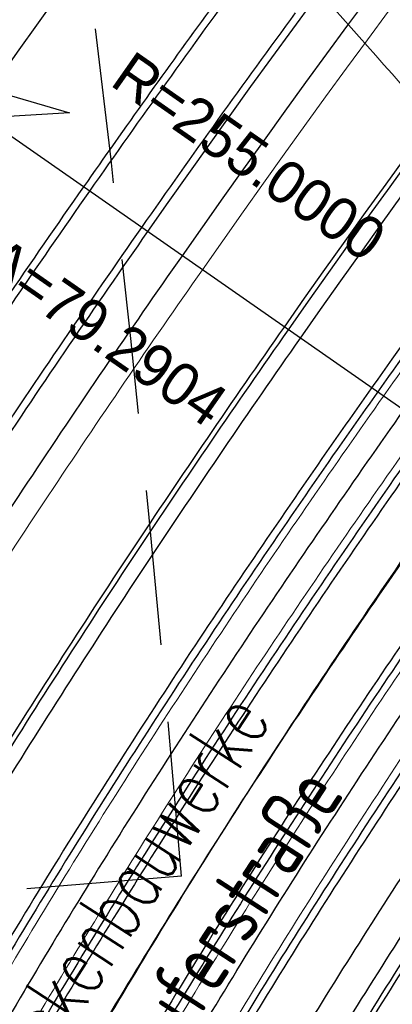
# Model space of a CAD drawing. Header units: metres. Extents: x 3458045 to 3462392, y 5482308 to 5484762.
# Tile 124 of 256: x 3459681.61 to 3459689.24, y 5483628.59 to 5483648.78. Entities that reach past the tile are written whole.
import ezdxf
from ezdxf.enums import TextEntityAlignment as Align

# ---------------------------------------------------------------- set-up
doc = ezdxf.new("R2010")
doc.units = ezdxf.units.M
for name, pattern in [('AUSGEZOGEN', [2, 1, 1]), ('VERDECKT', [9.525, 6.35, -3.175]), ('VERDECKT2', [4.7625, 3.175, -1.5875])]:
    doc.linetypes.add(name, pattern=pattern)
doc.layers.get('0').update_dxf_attribs({"linetype": 'CONTINUOUS'})
for name, color, linetype in [('SP_ACHSE_6721', 7, 'CONTINUOUS'), ('SP_ACHSE_6731', 7, 'CONTINUOUS'), ('SP_ACHSE_8521', 7, 'CONTINUOUS'), ('SP_ACHSE_8901', 7, 'CONTINUOUS'), ('SP_ACHSE_8911', 7, 'CONTINUOUS'), ('SP_AXIS', 7, 'CONTINUOUS'), ('SP_BW5xx-BrückenB44', 7, 'CONTINUOUS'), ('SP_BW5xx-SÜRheinuferstraße', 7, 'CONTINUOUS'), ('SP_StadtbahnFluchtweg', 1, 'CONTINUOUS'), ('SP_Trogwand_L7+8', 2, 'CONTINUOUS'), ('SP_Tunnelwand_L7+8', 2, 'VERDECKT2'), ('SP_Vb_Planung', 10, 'CONTINUOUS'), ('SP_VERM', 1, 'CONTINUOUS'), ('T__AXIS', 3, 'CONTINUOUS')]:
    doc.layers.add(name, color=color, linetype=linetype)
doc.styles.add('K_ISOCP', font='k_isocp.shx')
doc.styles.add('SP_F', font='romans.shx', dxfattribs={"width": 0.7, "bigfont": 'sp_f.shx'})
doc.linetypes.add('EISENBAHN', pattern='A,0.15,[130,ltypeshp.shx,S=0.25,R=0,X=0,Y=0],0.15', length=0.3)

# ---------------------------------------------------------------- blocks, each defined once
blk = doc.blocks.new('kmr_re')
at = {"color": 1}
for p, q in [((0, 0), (-0.306221, -0.907473)), ((0, 0), (0.306221, -0.907473)), ((-0.306221, -0.907473), (0, -0.51875)), ((0.306221, -0.907473), (0, -0.51875))]:
    blk.add_line(p, q, dxfattribs=at)
at = {"color": 1, "linetype": 'Continuous'}
blk.add_line((0, 0), (0, -3.57143), dxfattribs=at)
at = {"color": 1, "linetype": 'Continuous', "style": 'K_ISOCP'}
blk.add_attdef('PARAUL', text='', height=1, rotation=270.0000584, dxfattribs=at).set_placement((-0.5, -1), align=Align.TOP_LEFT)
blk.add_attdef('PARAOL', text='', height=1, rotation=270.0000584, dxfattribs=at).set_placement((0.5, -1), align=Align.BOTTOM_LEFT)
blk.add_attdef('STATION', text='', height=1, rotation=270.0000584, dxfattribs=at).set_placement((0, -3.57143), align=Align.MIDDLE_LEFT)

msp = doc.modelspace()

# ---------------------------------------------------------------- linework, layer by layer
at = {"layer": 'SP_ACHSE_6721'}
msp.add_lwpolyline([(3459679.7641, 5483534.8411, -0.2153203), (3459678.2508, 5483614.3812, -0.0091566), (3459679.763, 5483617.7339, -0.0118607), (3459682.128, 5483622.4365, -0.0103948), (3459684.7, 5483627.0294, -0.0089289), (3459687.4477, 5483631.5195, -0.0074631), (3459690.341, 5483635.9173, -0.0059973), (3459693.3517, 5483640.2356, -0.0909405), (3459758.1619, 5483702.9627, -0.0001847), (3459758.3163, 5483703.0655, -0.0048411), (3459762.9923, 5483706.1077, -0.0034579), (3459767.7182, 5483709.072, -0.0020747), (3459772.4766, 5483711.9837, -0.0006916), (3459777.2511, 5483714.8692), (3459883.1578, 5483778.7402)], format="xyb", dxfattribs=at)
at = {"layer": 'SP_ACHSE_6731'}
msp.add_lwpolyline([(3459881.431, 5483781.605), (3459775.3544, 5483717.6418, 0.0006868), (3459770.5464, 5483714.7367, 0.0020604), (3459765.7545, 5483711.8051, 0.003434), (3459760.995, 5483708.8211, 0.0048076), (3459756.2855, 5483705.7591, 0.0001835), (3459756.13, 5483705.6556, 0.0917105), (3459689.9388, 5483641.4448, 0.005897), (3459686.9574, 5483637.1459, 0.0073719), (3459684.0911, 5483632.7695, 0.0088469), (3459681.3683, 5483628.3025, 0.0103219), (3459678.8188, 5483623.7345, 0.011797), (3459676.4739, 5483619.0584, 0.0045035), (3459675.7031, 5483617.3858, 0.2228231), (3459677.0437, 5483532.3132, 0.0025401)], format="xyb", dxfattribs=at)
at = {"layer": 'SP_ACHSE_8521'}
msp.add_lwpolyline([(3459667.116, 5483524.3467, -0.2255197), (3459663.8072, 5483620.7334, -0.0051343), (3459664.7675, 5483622.8858, -0.011674), (3459667.3044, 5483628.0892, -0.0103411), (3459670.0679, 5483633.176, -0.0090081), (3459673.0262, 5483638.1522, -0.0076752), (3459676.1489, 5483643.027, -0.0063424), (3459679.407, 5483647.8124, -0.0936983), (3459747.1614, 5483714.0324, -0.0004892), (3459747.5816, 5483714.3114, -0.0047607), (3459752.3417, 5483717.3973, -0.0034005), (3459757.1515, 5483720.4051, -0.0020403), (3459761.9938, 5483723.3604, -0.0006801), (3459766.8521, 5483726.2893), (3459833.8685, 5483766.6082)], format="xyb", dxfattribs=at)
at = {"layer": 'SP_ACHSE_8901'}
msp.add_lwpolyline([(3459478.4179, 5483881.5975), (3459663.5917, 5483703.287, -0.0763528), (3459773.4733, 5483559.3038, -0.0026415)], format="xyb", dxfattribs=at)
at = {"layer": 'SP_ACHSE_8911'}
msp.add_lwpolyline([(3459777.2173, 5483559.7474, 0.0769413), (3459666.0197, 5483705.8087), (3459480.8452, 5483884.1198, 0.0146052)], format="xyb", dxfattribs=at)
at = {"layer": 'SP_AXIS'}
for points in [[(3459777.2173, 5483559.7474, 0.0769413), (3459666.0197, 5483705.8087), (3459480.8452, 5483884.1198, 0.0146052)], [(3459478.4179, 5483881.5975), (3459663.5917, 5483703.287, -0.0763528), (3459773.4733, 5483559.3038, -0.0026415)], [(3459881.431, 5483781.605), (3459775.3544, 5483717.6418, 0.0006868), (3459770.5464, 5483714.7367, 0.0020604), (3459765.7545, 5483711.8051, 0.003434), (3459760.995, 5483708.8211, 0.0048076), (3459756.2855, 5483705.7591, 0.0001835), (3459756.13, 5483705.6556, 0.0917105), (3459689.9388, 5483641.4448, 0.005897), (3459686.9574, 5483637.1459, 0.0073719), (3459684.0911, 5483632.7695, 0.0088469), (3459681.3683, 5483628.3025, 0.0103219), (3459678.8188, 5483623.7345, 0.011797), (3459676.4739, 5483619.0584, 0.0045035), (3459675.7031, 5483617.3858, 0.2228231), (3459677.0437, 5483532.3132, 0.0025401)], [(3459679.7641, 5483534.8411, -0.2153203), (3459678.2508, 5483614.3812, -0.0091566), (3459679.763, 5483617.7339, -0.0118607), (3459682.128, 5483622.4365, -0.0103948), (3459684.7, 5483627.0294, -0.0089289), (3459687.4477, 5483631.5195, -0.0074631), (3459690.341, 5483635.9173, -0.0059973), (3459693.3517, 5483640.2356, -0.0909405), (3459758.1619, 5483702.9627, -0.0001847), (3459758.3163, 5483703.0655, -0.0048411), (3459762.9923, 5483706.1077, -0.0034579), (3459767.7182, 5483709.072, -0.0020747), (3459772.4766, 5483711.9837, -0.0006916), (3459777.2511, 5483714.8692), (3459883.1578, 5483778.7402)], [(3459667.116, 5483524.3467, -0.2255197), (3459663.8072, 5483620.7334, -0.0051343), (3459664.7675, 5483622.8858, -0.011674), (3459667.3044, 5483628.0892, -0.0103411), (3459670.0679, 5483633.176, -0.0090081), (3459673.0262, 5483638.1522, -0.0076752), (3459676.1489, 5483643.027, -0.0063424), (3459679.407, 5483647.8124, -0.0936983), (3459747.1614, 5483714.0324, -0.0004892), (3459747.5816, 5483714.3114, -0.0047607), (3459752.3417, 5483717.3973, -0.0034005), (3459757.1515, 5483720.4051, -0.0020403), (3459761.9938, 5483723.3604, -0.0006801), (3459766.8521, 5483726.2893), (3459833.8685, 5483766.6082)]]:
    msp.add_lwpolyline(points, format="xyb", dxfattribs=at)
at = {"layer": 'SP_BW5xx-BrückenB44', "color": 96, "linetype": 'VERDECKT', "lineweight": 13, "ltscale": 2, "flags": 128}
for points in [[(3459662.4661, 5483617.5053, -0.0077788), (3459663.8072, 5483620.7334, -0.0051343), (3459664.7675, 5483622.8858, -0.011674), (3459667.3044, 5483628.0892, -0.0103411), (3459670.0679, 5483633.176, -0.0090081), (3459673.0262, 5483638.1522, -0.0076752), (3459676.1489, 5483643.027, -0.0063424), (3459679.407, 5483647.8124, -0.0936983), (3459747.1614, 5483714.0324, -0.0004892), (3459747.5816, 5483714.3114, -0.0047607), (3459752.3417, 5483717.3973, -0.0034005), (3459757.1515, 5483720.4051, -0.0020403), (3459761.9938, 5483723.3604, -0.0006801), (3459766.8521, 5483726.2893), (3459767.293, 5483726.5545)], [(3459665.4795, 5483616.2878, -0.007822), (3459666.7888, 5483619.44, -0.0051343), (3459667.7218, 5483621.5313, -0.011674), (3459670.1917, 5483626.5972, -0.0103411), (3459672.891, 5483631.5659, -0.0090081), (3459675.7894, 5483636.4414, -0.0076752), (3459678.8583, 5483641.2321, -0.0063424), (3459682.07, 5483645.9494, -0.0936983), (3459748.9617, 5483711.3266, -0.0004892), (3459749.3767, 5483711.6021, -0.0047607), (3459754.0836, 5483714.6535, -0.0034005), (3459758.8559, 5483717.6379, -0.0020403), (3459763.6756, 5483720.5793, -0.0006801), (3459768.5263, 5483723.5037), (3459769.1481, 5483723.8778)]]:
    msp.add_lwpolyline(points, format="xyb", dxfattribs=at)
at = {"layer": 'SP_BW5xx-BrückenB44', "color": 96}
for points in [[(3459664.1798, 5483617.514, -0.0063324), (3459665.2636, 5483620.1016, -0.0051343), (3459666.2106, 5483622.2242, -0.011674), (3459668.7147, 5483627.3604, -0.0103411), (3459671.4469, 5483632.3895, -0.0090081), (3459674.3759, 5483637.3165, -0.0076752), (3459677.4723, 5483642.1503, -0.0063424), (3459680.7078, 5483646.9024, -0.0936983), (3459748.0408, 5483712.7108, -0.0004892), (3459748.4584, 5483712.988, -0.0047607), (3459753.1925, 5483716.0571, -0.0034005), (3459757.9841, 5483719.0534, -0.0020403), (3459762.8153, 5483722.0019, -0.0006412), (3459767.392, 5483724.7615)], [(3459668.7247, 5483614.9767, -0.0078715), (3459669.9997, 5483618.0471, -0.0051343), (3459670.9033, 5483620.0725, -0.011674), (3459673.301, 5483624.9903, -0.0103411), (3459675.9312, 5483629.8318, -0.0090081), (3459678.7652, 5483634.5989, -0.0076752), (3459681.7761, 5483639.2992, -0.0063424), (3459684.9379, 5483643.9431, -0.0936983), (3459750.9005, 5483708.4127, -0.0004892), (3459751.3098, 5483708.6844, -0.0047607), (3459755.9594, 5483711.6987, -0.0034005), (3459760.6914, 5483714.6578, -0.0020403), (3459765.4867, 5483717.5844, -0.0006801), (3459770.3293, 5483720.5038), (3459771.1459, 5483720.9951)], [(3459670.9622, 5483613.4256, -0.0093683), (3459672.4307, 5483616.9924, -0.0051343), (3459673.3121, 5483618.968, -0.011674), (3459675.6552, 5483623.7737, -0.0103411), (3459678.2331, 5483628.5189, -0.0090081), (3459681.0184, 5483633.2039, -0.0076752), (3459683.9854, 5483637.8357, -0.0063424), (3459687.1093, 5483642.424, -0.0936983), (3459752.3685, 5483706.2064, -0.0004892), (3459752.7734, 5483706.4753, -0.0047607), (3459757.3797, 5483709.4614, -0.0034005), (3459762.0812, 5483712.4014, -0.0020403), (3459766.858, 5483715.3167, -0.0006801), (3459771.6944, 5483718.2324), (3459772.6586, 5483718.8125)], [(3459671.089, 5483614.0214, -0.0079096), (3459672.339, 5483617.0322, -0.0051343), (3459673.2212, 5483619.0097, -0.011674), (3459675.5664, 5483623.8196, -0.0103411), (3459678.1463, 5483628.5684, -0.0090081), (3459680.9333, 5483633.2566, -0.0076752), (3459683.902, 5483637.8909, -0.0063424), (3459687.0274, 5483642.4813, -0.0936983), (3459752.3131, 5483706.2897, -0.0004892), (3459752.7182, 5483706.5586, -0.0047607), (3459757.3261, 5483709.5458, -0.0034005), (3459762.0287, 5483712.4866, -0.0020403), (3459766.8062, 5483715.4023, -0.0006801), (3459771.6429, 5483718.3181), (3459772.6015, 5483718.8949)], [(3459671.2403, 5483613.3132, -0.0093772), (3459672.706, 5483616.873, -0.0051343), (3459673.5848, 5483618.8429, -0.011674), (3459675.9217, 5483623.6359, -0.0103411), (3459678.4937, 5483628.3703, -0.0090081), (3459681.2734, 5483633.046, -0.0076752), (3459684.2355, 5483637.67, -0.0063424), (3459687.3551, 5483642.252, -0.0936983), (3459752.5347, 5483705.9567, -0.0004892), (3459752.9391, 5483706.2252, -0.0047607), (3459757.5405, 5483709.2081, -0.0034005), (3459762.2385, 5483712.146, -0.0020403), (3459767.0132, 5483715.06, -0.0006801), (3459771.8489, 5483717.9753), (3459772.8298, 5483718.5654)], [(3459773.5686, 5483717.4994, 0.0004908), (3459770.1317, 5483715.4208, 0.0020604), (3459765.3342, 5483712.4858, 0.003434), (3459760.5654, 5483709.496, 0.0048076), (3459755.843, 5483706.4256, 0.0001835), (3459755.6867, 5483706.3216, 0.0918169), (3459689.2245, 5483641.8206, 0.0059411), (3459686.205, 5483637.462, 0.0074015), (3459683.3002, 5483633.0203, 0.0088619), (3459680.5389, 5483628.4825, 0.0103224), (3459677.9516, 5483623.8381, 0.0117829), (3459675.5699, 5483619.0799, 0.005959), (3459674.5446, 5483616.8334, 0.0080538), (3459673.2779, 5483613.8381, 0.0080538)], [(3459773.6543, 5483717.3758, 0.000492), (3459770.2095, 5483715.2925, 0.0020604), (3459765.413, 5483712.3582, 0.003434), (3459760.646, 5483709.3694, 0.0048076), (3459755.926, 5483706.3006, 0.0001835), (3459755.7698, 5483706.1967, 0.0918169), (3459689.3468, 5483641.7338, 0.0059411), (3459686.3293, 5483637.3781, 0.0074015), (3459683.4269, 5483632.94, 0.0088619), (3459680.6684, 5483628.4068, 0.0103224), (3459678.0841, 5483623.7678, 0.0117829), (3459675.7056, 5483619.0159, 0.005959), (3459674.6817, 5483616.7728, 0.0080538), (3459673.417, 5483613.7819, 0.0080538)], [(3459775.0241, 5483715.3993, 0.0005105), (3459771.4535, 5483713.2401, 0.0020604), (3459766.6739, 5483710.3161, 0.003434), (3459761.9348, 5483707.3449, 0.0048076), (3459757.2535, 5483704.3012, 0.0001835), (3459757.0997, 5483704.1989, 0.0918169), (3459691.3039, 5483640.3447, 0.0059411), (3459688.3182, 5483636.0349, 0.0074015), (3459685.4547, 5483631.6563, 0.0088619), (3459682.7405, 5483627.1957, 0.0103224), (3459680.2043, 5483622.6433, 0.0117829), (3459677.8765, 5483617.9926, 0.005959), (3459676.8768, 5483615.8023, 0.0080538), (3459675.6422, 5483612.8829, 0.0106779)], [(3459776.3939, 5483713.4228, 0.0005291), (3459772.6975, 5483711.1877, 0.0020604), (3459767.9347, 5483708.274, 0.003434), (3459763.2236, 5483705.3203, 0.0048076), (3459758.581, 5483702.3017, 0.0001835), (3459758.4295, 5483702.201, 0.0918169), (3459693.261, 5483638.9556, 0.0059411), (3459690.3072, 5483634.6917, 0.0074015), (3459687.4825, 5483630.3726, 0.0088619), (3459684.8125, 5483625.9847, 0.0103224), (3459682.3246, 5483621.5189, 0.0117829), (3459680.0474, 5483616.9692, 0.005959), (3459679.0718, 5483614.8319, 0.0080538), (3459677.8675, 5483611.9838, 0.0080538)], [(3459776.4795, 5483713.2993, 0.0005303), (3459772.7753, 5483711.0594, 0.0020604), (3459768.0135, 5483708.1464, 0.003434), (3459763.3042, 5483705.1937, 0.0048076), (3459758.6639, 5483702.1768, 0.0001835), (3459758.5127, 5483702.0762, 0.0918169), (3459693.3834, 5483638.8687, 0.0059411), (3459690.4315, 5483634.6078, 0.0074015), (3459687.6093, 5483630.2924, 0.0088619), (3459684.942, 5483625.909, 0.0103224), (3459682.4571, 5483621.4486, 0.0117829), (3459680.1831, 5483616.9053, 0.005959), (3459679.209, 5483614.7712, 0.0080538), (3459678.0065, 5483611.9276, 0.0080538)], [(3459678.7393, 5483610.9305, -0.007755), (3459679.8644, 5483613.6474, -0.0061985), (3459680.8492, 5483615.8488, -0.0121933), (3459683.1332, 5483620.484, -0.0105958), (3459685.6036, 5483624.9697, -0.0089985), (3459688.2254, 5483629.3177, -0.0074011), (3459690.9645, 5483633.5407, -0.0058038), (3459693.7895, 5483637.6539, -0.0926184), (3459759.0223, 5483701.3136, -0.000188), (3459759.1782, 5483701.4175, -0.0049276), (3459763.8861, 5483704.4846, -0.0035197), (3459768.6098, 5483707.4496, -0.0021118), (3459773.3337, 5483710.341, -0.0005477), (3459776.995, 5483712.5554, -0.0005477)], [(3459679.1229, 5483610.1284, -0.0093602), (3459680.461, 5483613.3894, -0.0061985), (3459681.4392, 5483615.5761, -0.0121933), (3459683.709, 5483620.1826, -0.0105958), (3459686.1662, 5483624.6441, -0.0089985), (3459688.7759, 5483628.9721, -0.0074011), (3459691.5046, 5483633.179, -0.0058038), (3459694.321, 5483637.2798, -0.0926184), (3459759.3832, 5483700.7729, -0.000188), (3459759.5386, 5483700.8766, -0.0049276), (3459764.2355, 5483703.9366, -0.0035197), (3459768.9514, 5483706.8966, -0.0021118), (3459773.6706, 5483709.7852, -0.0005529), (3459777.366, 5483712.0201)], [(3459679.401, 5483610.016, -0.0093709), (3459680.7364, 5483613.2704, -0.0061985), (3459681.7115, 5483615.4502, -0.0121933), (3459683.9748, 5483620.0435, -0.0105958), (3459686.4259, 5483624.4938, -0.0089985), (3459689.03, 5483628.8126, -0.0074011), (3459691.7538, 5483633.012, -0.0058038), (3459694.5663, 5483637.1071, -0.0926184), (3459759.5497, 5483700.5234, -0.000188), (3459759.705, 5483700.6269, -0.0049276), (3459764.3968, 5483703.6836, -0.0035197), (3459769.1091, 5483706.6414, -0.0021118), (3459773.8262, 5483709.5286, -0.0005554), (3459777.5373, 5483711.773)], [(3459679.7129, 5483610.5372, -0.0077743), (3459680.8282, 5483613.2307, -0.0061985), (3459681.8022, 5483615.4082, -0.0121933), (3459684.0634, 5483619.9971, -0.0105958), (3459686.5124, 5483624.4438, -0.0089985), (3459689.1147, 5483628.7594, -0.0074011), (3459691.8369, 5483632.9564, -0.0058038), (3459694.6481, 5483637.0495, -0.0926184), (3459759.6052, 5483700.4402, -0.000188), (3459759.7604, 5483700.5437, -0.0049276), (3459764.4505, 5483703.5993, -0.0035197), (3459769.1617, 5483706.5563, -0.0021118), (3459773.878, 5483709.4431, -0.0005562), (3459777.5943, 5483711.6907, -0.0005562)], [(3459667.2203, 5483617.418, -0.0038997), (3459667.8782, 5483618.9674, -0.0051343), (3459668.8012, 5483621.0363, -0.011674), (3459671.2466, 5483626.052, -0.0103411), (3459673.9225, 5483630.9775, -0.0090081), (3459676.7991, 5483635.8162, -0.0076752), (3459679.8483, 5483640.5763, -0.0063424), (3459683.0431, 5483645.2687, -0.0054279), (3459686.2077, 5483649.6935, -0.0004892)], [(3459667.0813, 5483617.4742, -0.0039031), (3459667.7406, 5483619.0271, -0.0051343), (3459668.6649, 5483621.0988, -0.011674), (3459671.1134, 5483626.1209, -0.0103411), (3459673.7922, 5483631.0518, -0.0090081), (3459676.6716, 5483635.8952, -0.0076752), (3459679.7232, 5483640.6592, -0.0063424), (3459682.9202, 5483645.3546, -0.0044307), (3459685.4978, 5483648.9739, -0.0004892)], [(3459691.4381, 5483642.4235, 0.001753), (3459690.4069, 5483640.9813, 0.0059411), (3459687.4066, 5483636.6505, 0.0074015), (3459684.5253, 5483632.2447, 0.0088619), (3459681.7908, 5483627.7508, 0.0103224), (3459679.2326, 5483623.1587, 0.0117829), (3459676.8815, 5483618.4616, 0.005959), (3459675.8707, 5483616.2471, 0.0054155), (3459675.0208, 5483614.2664, 0.0080538)], [(3459690.9773, 5483641.5238, 0.0007643), (3459690.5292, 5483640.8945, 0.0059411), (3459687.531, 5483636.5666, 0.0074015), (3459684.652, 5483632.1645, 0.0088619), (3459681.9203, 5483627.6751, 0.0103224), (3459679.3651, 5483623.0885, 0.0117829), (3459677.0172, 5483618.3976, 0.005959), (3459676.0079, 5483616.1865, 0.0054115), (3459675.1599, 5483614.2102, 0.0080538)], [(3459693.2284, 5483641.1448, 0.0017618), (3459692.2009, 5483639.708, 0.0059411), (3459689.2298, 5483635.4193, 0.0074015), (3459686.3841, 5483631.068, 0.0088619), (3459683.6902, 5483626.6407, 0.0103224), (3459681.1761, 5483622.128, 0.0117829), (3459678.8715, 5483617.5235, 0.005959), (3459677.8828, 5483615.3575, 0.0053557), (3459677.0607, 5483613.4422, 0.0080538)], [(3459692.5234, 5483640.4195, 0.0007644), (3459692.0786, 5483639.7948, 0.0059411), (3459689.1055, 5483635.5032, 0.0074015), (3459686.2574, 5483631.1482, 0.0088619), (3459683.5607, 5483626.7164, 0.0103224), (3459681.0436, 5483622.1982, 0.0117829), (3459678.7358, 5483617.5875, 0.005959), (3459677.7457, 5483615.4182, 0.0053599), (3459676.9216, 5483613.4984, 0.0080538)]]:
    msp.add_lwpolyline(points, format="xyb", dxfattribs=at)
at = {"layer": 'SP_BW5xx-BrückenB44', "color": 96, "flags": 128}
for points in [[(3459667.925, 5483615.2998, -0.0078588), (3459669.2084, 5483618.3903, -0.0051343), (3459670.1193, 5483620.432, -0.011674), (3459672.5348, 5483625.3863, -0.0103411), (3459675.182, 5483630.2591, -0.0090081), (3459678.0319, 5483635.053, -0.0076752), (3459681.0571, 5483639.7755, -0.0063424), (3459684.2312, 5483644.4375, -0.0936983), (3459750.4228, 5483709.1308, -0.0004892), (3459750.8334, 5483709.4034, -0.0047607), (3459755.4972, 5483712.4268, -0.0034005), (3459760.2391, 5483715.3922, -0.0020403), (3459765.0404, 5483718.3224, -0.0007879), (3459770.654, 5483721.705, -0.0006412)], [(3459667.7859, 5483615.356, -0.0078567), (3459669.0708, 5483618.45, -0.0051343), (3459669.9829, 5483620.4945, -0.011674), (3459672.4015, 5483625.4552, -0.0103411), (3459675.0517, 5483630.3334, -0.0090081), (3459677.9044, 5483635.1319, -0.0076752), (3459680.9321, 5483639.8584, -0.0063424), (3459684.1083, 5483644.5235, -0.0054285), (3459687.2569, 5483648.9258, -0.0004892)]]:
    msp.add_lwpolyline(points, format="xyb", dxfattribs=at)
at = {"layer": 'SP_BW5xx-BrückenB44', "color": 96, "lineweight": 13}
msp.add_lwpolyline([(3459669.1883, 5483614.7894, -0.0078788), (3459670.4584, 5483617.8481, -0.0051343), (3459671.3578, 5483619.8641, -0.011674), (3459673.7452, 5483624.7608, -0.0103411), (3459676.3656, 5483629.5841, -0.0090081), (3459679.1904, 5483634.3357, -0.0076752), (3459682.193, 5483639.0231, -0.0063424), (3459685.3476, 5483643.6564, -0.0936983), (3459751.1775, 5483707.9964, -0.0004892), (3459751.5859, 5483708.2676, -0.0047607), (3459756.2274, 5483711.2765, -0.0034005), (3459760.9536, 5483714.232, -0.0020403), (3459765.7454, 5483717.1565, -0.0006801), (3459770.5869, 5483720.0752), (3459771.4313, 5483720.5833)], format="xyb", dxfattribs=at)
at = {"layer": 'SP_BW5xx-BrückenB44', "lineweight": 13, "flags": 128}
for points in [[(3459681.8686, 5483661.6567, -0.0038565), (3459686.6078, 5483656.5644, -0.0018941), (3459688.6462, 5483654.3217, -0.0113632), (3459698.7422, 5483642.7001, -0.0142915), (3459710.6727, 5483627.4527)], [(3459680.7884, 5483660.2517, -0.0037012), (3459685.3175, 5483655.382, -0.0018963), (3459687.3492, 5483653.1469, -0.0116833), (3459697.6695, 5483641.2518, -0.0144022), (3459709.6088, 5483625.9462)], [(3459679.4117, 5483658.4321, -0.0034897), (3459683.6587, 5483653.8619, -0.0018992), (3459685.6815, 5483651.6364, -0.0121148), (3459696.3026, 5483639.3736, -0.0145496), (3459708.2543, 5483623.9882)]]:
    msp.add_lwpolyline(points, format="xyb", dxfattribs=at)
at = {"layer": 'SP_BW5xx-SÜRheinuferstraße', "color": 96, "linetype": 'VERDECKT2'}
msp.add_line((3459684.918, 5483631.2218), (3459670.0679, 5483630.0032), dxfattribs=at)
msp.add_lwpolyline([(3459684.918, 5483631.2218, 0.0340566), (3459676.1686, 5483689.5826, 0.0056643), (3459674.1154, 5483698.4335, 0.0065321), (3459671.8389, 5483707.2633, 0.0036749), (3459670.5784, 5483711.7658, 0.0197576), (3459662.9094, 5483734.9164, 0.0344244), (3459645.279, 5483773.5398, 0.0020038), (3459644.0662, 5483775.7542, 0.0061011), (3459639.8927, 5483783.0847, 0.0051625), (3459635.5731, 5483790.2892, 0.0042238), (3459631.1363, 5483797.3837, 0.0032852), (3459626.6112, 5483804.3834, 0.0023466), (3459622.0256, 5483811.3045, 0.0006441), (3459619.9172, 5483814.4457)], format="xyb", dxfattribs=at)
at = {"layer": 'SP_StadtbahnFluchtweg'}
for points in [[(3459770.9868, 5483573.8591, 0.0705157), (3459667.0255, 5483706.8532), (3459481.8509, 5483885.1643, 0.0146052), (3459449.208, 5483914.8096, 0.0024244), (3459443.1423, 5483919.951, 0.0025682), (3459435.0409, 5483926.6787, 0.0018344), (3459426.8839, 5483933.332, 0.0011007), (3459418.6913, 5483939.9347, 0.0003669), (3459410.4827, 5483946.5107, -0.0004089), (3459403.1219, 5483952.4081, -0.0012268), (3459395.7842, 5483958.3265, -0.0020447), (3459388.489, 5483964.2898, -0.0028626), (3459381.2564, 5483970.3214, -0.0036805), (3459374.107, 5483976.444, -0.0033791), (3459368.6904, 5483981.2179, -0.0305085), (3459325.9228, 5484024.4096), (3459319.8219, 5484031.3731)], [(3459765.3996, 5483570.6363, 0.070515), (3459662.5516, 5483702.2071), (3459477.377, 5483880.5182, 0.0146052), (3459445.0129, 5483909.9102, 0.0024244), (3459438.9957, 5483915.0106, 0.0025682), (3459430.9457, 5483921.6955, 0.0018344), (3459422.8254, 5483928.3189, 0.0011007), (3459414.655, 5483934.9038, 0.0003669), (3459406.4537, 5483941.4738, -0.0004089), (3459399.0848, 5483947.3777, -0.0012268), (3459391.7225, 5483953.316, -0.0020447), (3459384.3865, 5483959.3127, -0.0028626), (3459377.0972, 5483965.3916, -0.0036805), (3459369.8756, 5483971.5759, -0.0033791), (3459364.3931, 5483976.408, -0.0305085), (3459321.0714, 5484020.1592), (3459314.9705, 5484027.1227)]]:
    msp.add_lwpolyline(points, format="xyb", dxfattribs=at)
at = {"layer": 'SP_Trogwand_L7+8', "color": 1, "linetype": 'VERDECKT2'}
msp.add_lwpolyline([(3459313.5605, 5484025.8859), (3459319.6613, 5484018.9225, 0.0305905), (3459363.2672, 5483974.8987, 0.0033195), (3459368.6704, 5483970.1385, 0.0036712), (3459375.8927, 5483963.9544, 0.0028553), (3459383.1863, 5483957.8724, 0.0020395), (3459390.5307, 5483951.869, 0.0012237), (3459397.9055, 5483945.9206, 0.0004079), (3459405.2911, 5483940.0032, -0.0003675), (3459413.4813, 5483933.4418, -0.0011024), (3459421.6445, 5483926.8625, -0.0018373), (3459429.7612, 5483920.2417, -0.0025722), (3459437.8115, 5483913.5558, -0.002454), (3459443.8899, 5483908.4025, -0.014563), (3459476.0769, 5483879.1664), (3459661.2507, 5483700.8559, -0.0707095), (3459764.0019, 5483569.3047, -0.0707095)], format="xyb", dxfattribs=at)
at = {"layer": 'SP_Tunnelwand_L7+8'}
msp.add_lwpolyline([(3459773.8543, 5483437.9507, -0.0048267), (3459774.0272, 5483438.9405, -0.0102194), (3459774.5464, 5483441.4524, -0.0072994), (3459775.1587, 5483443.9673, -0.0043796), (3459775.8353, 5483446.4883, -0.0014599), (3459776.5472, 5483449.0221), (3459786.6178, 5483484.6011, 0.0010135), (3459787.6513, 5483488.2711, 0.0030406), (3459788.6592, 5483491.9652, 0.0050678), (3459789.6109, 5483495.6897, 0.0070949), (3459790.475, 5483499.4509, 0.0091222), (3459791.2196, 5483503.2528, 0.0111495), (3459791.8118, 5483507.0966, 0.0096243), (3459792.134, 5483509.9866, 0.0966281), (3459789.3676, 5483537.2118, 0.005752), (3459788.8587, 5483538.8251, 0.0123927), (3459787.5017, 5483542.6324, 0.0104385), (3459785.9782, 5483546.3594, 0.0084844), (3459784.3208, 5483550.013, 0.0065303), (3459782.5607, 5483553.6022, 0.0045764), (3459780.7281, 5483557.1386, 0.0026224), (3459778.8515, 5483560.6355, 0.0769413), (3459667.3099, 5483707.1486), (3459482.1353, 5483885.4597, 0.0146052)], format="xyb", dxfattribs=at)
at = {"layer": 'SP_Vb_Planung', "linetype": 'AUSGEZOGEN', "lineweight": 13, "ltscale": 13}
for points in [[(3459777.6566, 5483559.9861, 0.0769413), (3459666.3666, 5483706.1689), (3459481.192, 5483884.48, 0.0146052)], [(3459776.7779, 5483559.5086, 0.0769413), (3459665.6729, 5483705.4486), (3459480.4984, 5483883.7597, 0.0146052)], [(3459478.7647, 5483881.9576), (3459663.9385, 5483703.6472, -0.0763528), (3459773.9123, 5483559.5433, -0.0026415)], [(3459478.0711, 5483881.2373), (3459663.2449, 5483702.9268, -0.0763528), (3459773.0344, 5483559.0643, -0.0026415)], [(3459881.1728, 5483782.0332), (3459775.0962, 5483718.07, 0.0006868), (3459770.2872, 5483715.1643, 0.0020604), (3459765.4918, 5483712.2306, 0.003434), (3459760.7265, 5483709.2429, 0.0048076), (3459756.0089, 5483706.1756, 0.0001835), (3459755.8529, 5483706.0719, 0.0917105), (3459689.5312, 5483641.7344, 0.005897), (3459686.5432, 5483637.426, 0.0073719), (3459683.6688, 5483633.0373, 0.0088469), (3459680.9369, 5483628.5552, 0.0103219), (3459678.3773, 5483623.9691, 0.011797), (3459676.0217, 5483619.2719, 0.0045035), (3459675.2472, 5483617.5909, 0.2228231), (3459676.5944, 5483532.0938, 0.0025401)], [(3459881.6892, 5483781.1768), (3459775.6126, 5483717.2137, 0.0006868), (3459770.8056, 5483714.3091, 0.0020604), (3459766.0171, 5483711.3797, 0.003434), (3459761.2635, 5483708.3993, 0.0048076), (3459756.5621, 5483705.3425, 0.0001835), (3459756.407, 5483705.2394, 0.0917105), (3459690.3464, 5483641.1552, 0.005897), (3459687.3716, 5483636.8658, 0.0073719), (3459684.5134, 5483632.5018, 0.0088469), (3459681.7998, 5483628.0499, 0.0103219), (3459679.2604, 5483623.4999, 0.011797), (3459676.926, 5483618.8448, 0.0045035), (3459676.1591, 5483617.1806, 0.2228231), (3459677.493, 5483532.5326, 0.0025401)], [(3459679.3124, 5483534.6267, -0.2153203), (3459677.7913, 5483614.5783, -0.0091566), (3459679.311, 5483617.9478, -0.0118607), (3459681.6868, 5483622.6717, -0.0103948), (3459684.269, 5483627.2827, -0.0089289), (3459687.0259, 5483631.7881, -0.0074631), (3459689.9274, 5483636.1983, -0.0059973), (3459692.945, 5483640.5264, -0.0909405), (3459757.8847, 5483703.3788, -0.0001847), (3459758.0394, 5483703.4818, -0.0048411), (3459762.7237, 5483706.5294, -0.0034579), (3459767.4554, 5483709.4974, -0.0020747), (3459772.2174, 5483712.4113, -0.0006916), (3459776.993, 5483715.2974), (3459882.8996, 5483779.1684)], [(3459680.2158, 5483535.0556, -0.2153203), (3459678.7103, 5483614.1841, -0.0091566), (3459680.2149, 5483617.52, -0.0118607), (3459682.5693, 5483622.2013, -0.0103948), (3459685.1311, 5483626.7761, -0.0089289), (3459687.8694, 5483631.251, -0.0074631), (3459690.7546, 5483635.6362, -0.0059973), (3459693.7584, 5483639.9447, -0.0909405), (3459758.4392, 5483702.5466, -0.0001847), (3459758.5932, 5483702.6491, -0.0048411), (3459763.2609, 5483705.686, -0.0034579), (3459767.9809, 5483708.6466, -0.0020747), (3459772.7358, 5483711.5562, -0.0006916), (3459777.5091, 5483714.4409), (3459883.416, 5483778.3121)]]:
    msp.add_lwpolyline(points, format="xyb", dxfattribs=at)
at = {"layer": 'SP_Vb_Planung', "linetype": 'EISENBAHN', "lineweight": 13, "ltscale": 13}
for points in [[(3459777.2173, 5483559.7474, 0.0769413), (3459666.0197, 5483705.8087), (3459480.8452, 5483884.1198, 0.0146052)], [(3459478.4179, 5483881.5975), (3459663.5917, 5483703.287, -0.0763528), (3459773.4733, 5483559.3038, -0.0026415)], [(3459881.431, 5483781.605), (3459775.3544, 5483717.6418, 0.0006868), (3459770.5464, 5483714.7367, 0.0020604), (3459765.7545, 5483711.8051, 0.003434), (3459760.995, 5483708.8211, 0.0048076), (3459756.2855, 5483705.7591, 0.0001835), (3459756.13, 5483705.6556, 0.0917105), (3459689.9388, 5483641.4448, 0.005897), (3459686.9574, 5483637.1459, 0.0073719), (3459684.0911, 5483632.7695, 0.0088469), (3459681.3683, 5483628.3025, 0.0103219), (3459678.8188, 5483623.7345, 0.011797), (3459676.4739, 5483619.0584, 0.0045035), (3459675.7031, 5483617.3858, 0.2228231), (3459677.0437, 5483532.3132, 0.0025401)], [(3459679.7641, 5483534.8411, -0.2153203), (3459678.2508, 5483614.3812, -0.0091566), (3459679.763, 5483617.7339, -0.0118607), (3459682.128, 5483622.4365, -0.0103948), (3459684.7, 5483627.0294, -0.0089289), (3459687.4477, 5483631.5195, -0.0074631), (3459690.341, 5483635.9173, -0.0059973), (3459693.3517, 5483640.2356, -0.0909405), (3459758.1619, 5483702.9627, -0.0001847), (3459758.3163, 5483703.0655, -0.0048411), (3459762.9923, 5483706.1077, -0.0034579), (3459767.7182, 5483709.072, -0.0020747), (3459772.4766, 5483711.9837, -0.0006916), (3459777.2511, 5483714.8692), (3459883.1578, 5483778.7402)]]:
    msp.add_lwpolyline(points, format="xyb", dxfattribs=at)
at = {"layer": 'SP_VERM', "color": 3, "linetype": 'AUSGEZOGEN', "lineweight": 0}
msp.add_lwpolyline([(3459759.3354, 5483402.5326, -0.1439193), (3459754.6319, 5483441.2437, -0.0047478), (3459754.8686, 5483442.5859, -0.01005), (3459755.548, 5483445.8548, -0.0071784), (3459756.2936, 5483448.9086, -0.004307), (3459757.0619, 5483451.7683, -0.0014357), (3459757.8135, 5483454.4433), (3459767.8972, 5483490.0684, 0.0010265), (3459768.9011, 5483493.6337, 0.0030796), (3459769.8385, 5483497.0708, 0.0051327), (3459770.687, 5483500.3962, 0.0071859), (3459771.4242, 5483503.6143, 0.0092391), (3459772.0303, 5483506.7267, 0.0112924), (3459772.4885, 5483509.7322, 0.0097473), (3459772.7249, 5483511.8947, 0.0955136), (3459770.7326, 5483531.4589, 0.0058171), (3459770.3576, 5483532.6555, 0.0125278), (3459769.3251, 5483535.5659, 0.0105457), (3459768.1088, 5483538.5504, 0.0085637), (3459766.7273, 5483541.601, 0.0065817), (3459765.1986, 5483544.7216, 0.0045998), (3459763.5426, 5483547.9192, 0.0026179), (3459761.781, 5483551.2035, 0.0564644), (3459686.7013, 5483658.6994)], format="xyb", dxfattribs=at)
at = {"layer": 'T__AXIS'}
for points in [[(3459775.7464, 5483558.7883, 0.0770008), (3459664.8059, 5483704.5483), (3459479.6324, 5483882.859, 0.0145947)], [(3459678.2644, 5483533.918, -0.2160712), (3459676.6775, 5483615.1548, -0.0091087), (3459678.2113, 5483618.5482, -0.011808), (3459680.6089, 5483623.3083, -0.0103602), (3459683.2152, 5483627.9576, -0.0089125), (3459685.9988, 5483632.5031, -0.0074648), (3459688.9298, 5483636.9551, -0.0060172), (3459691.9798, 5483641.3264, -0.0905782), (3459756.9676, 5483704.2661, -0.0005795), (3459757.4596, 5483704.5937, -0.0047821), (3459762.1946, 5483707.6716, -0.0034158), (3459766.9794, 5483710.6714, -0.0020495), (3459771.7968, 5483713.6187, -0.0006832), (3459776.6302, 5483716.5397), (3459882.2544, 5483780.2402)]]:
    msp.add_lwpolyline(points, format="xyb", dxfattribs=at)

# ---------------------------------------------------------------- block references
at = {"layer": 'SP_AXIS', "color": 0}
ref = msp.add_blockref('kmr_re', (3459679.407, 5483647.8124), dxfattribs=dict(at, xscale=3.500000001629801, yscale=3.500000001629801, zscale=3.500000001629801, rotation=55.04962880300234))
ref.add_attrib('STATION', '1+868.4130', dxfattribs={"layer": '0', "color": 1, "linetype": 'Continuous', "height": 0.875, "rotation": 325.04969, "style": 'K_ISOCP'}).set_placement((3459689.6526, 5483640.6515), align=Align.MIDDLE_LEFT)
ref.add_attrib('PARAOL', 'R=255.0000', dxfattribs={"layer": '0', "color": 1, "linetype": 'Continuous', "height": 0.875, "rotation": 325.04969, "style": 'K_ISOCP'}).set_placement((3459683.2783, 5483647.2417), align=Align.BOTTOM_LEFT)
ref.add_attrib('PARAUL', 'A=79.2904', dxfattribs={"layer": '0', "color": 1, "linetype": 'Continuous', "height": 0.875, "rotation": 325.04969, "style": 'K_ISOCP'}).set_placement((3459681.2733, 5483644.3729), align=Align.TOP_LEFT)

# ---------------------------------------------------------------- texts
at = {"layer": 'SP_VERM', "color": 3, "linetype": 'AUSGEZOGEN', "insert": (3459684.3668, 5483629.9564), "char_height": 1.25, "attachment_point": 5, "rotation": 56.98862, "style": 'SP_F'}
msp.add_mtext('\\A1;Brückenbauwerke\\PRheinuferstraße', dxfattribs=at)

doc.saveas('drawing.dxf')
